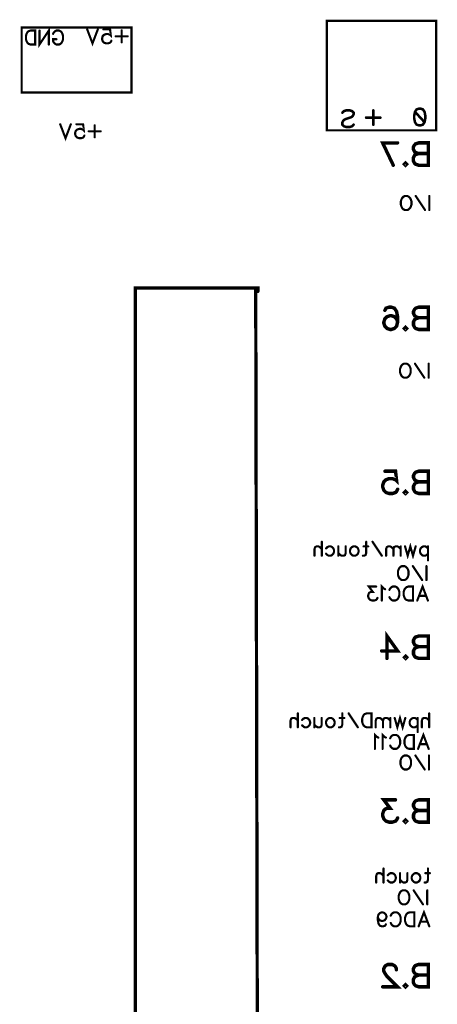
# Model space of a CAD drawing. Extents: x 0 to 95, y 0 to 136.
# Tile 14 of 14: x 57 to 95, y 45 to 135. Entities that reach past the tile are written whole.
import ezdxf

# ---------------------------------------------------------------- set-up
doc = ezdxf.new("R2010")
doc.units = 0
doc.layers.add('Bottom_Silk', color=11, linetype='CONTINUOUS')

msp = doc.modelspace()

# ---------------------------------------------------------------- linework, layer by layer
at = {"layer": 'Bottom_Silk', "linetype": 'CONTINUOUS'}
for points, const_width in [([(85, 135), (95, 135), (95, 125), (85, 125), (85, 135)], 0.2), ([(57.1099, 134.3869), (67.1388, 134.3869), (67.1388, 128.4519), (57.1099, 128.4519), (57.1099, 134.3869)], 0.2), ([(58.3453, 134.1089), (58.3453, 132.8328), (57.9199, 132.8328), (57.7374, 132.8946), (57.6153, 133.0153), (57.5549, 133.1375), (57.4946, 133.3186), (57.4946, 133.6232), (57.5549, 133.8057), (57.6153, 133.9264), (57.7374, 134.0486), (57.9199, 134.1089), (58.3453, 134.1089)], 0.1961), ([(58.7375, 134.1089), (58.7375, 132.8328), (59.5882, 134.1089), (59.5882, 132.8328)], 0.1961), ([(59.9803, 133.8057), (60.0407, 133.9264), (60.1628, 134.0486), (60.2836, 134.1089), (60.5264, 134.1089), (60.6486, 134.0486), (60.7693, 133.9264), (60.8311, 133.8057), (60.8914, 133.6232), (60.8914, 133.3186), (60.8311, 133.1375), (60.7693, 133.0153), (60.6486, 132.8946), (60.5264, 132.8328), (60.2836, 132.8328), (60.1628, 132.8946), (60.0407, 133.0153), (59.9803, 133.1375), (59.9803, 133.3186), (60.2836, 133.3186)], 0.1961), ([(64.0671, 134.213), (63.5813, 132.9369), (63.0956, 134.213)], 0.1961), ([(64.5814, 134.2116), (65.1878, 134.2116), (65.2482, 133.6655), (65.1878, 133.7259), (65.0053, 133.7877), (64.8242, 133.7877), (64.6417, 133.7259), (64.5196, 133.6052), (64.4592, 133.4227), (64.4592, 133.3019), (64.5196, 133.1194), (64.6417, 132.9973), (64.8242, 132.9369), (65.0053, 132.9369), (65.1878, 132.9973), (65.2482, 133.0591), (65.31, 133.1798)], 0.1961), ([(66.2496, 134.1211), (66.2496, 133.0275)], 0.1961), ([(66.7957, 133.5736), (65.7021, 133.5736)], 0.1961), ([(86.4263, 126.607), (86.5712, 126.7535), (86.7902, 126.826), (87.0817, 126.826), (87.3007, 126.7535), (87.4472, 126.607), (87.4472, 126.4621), (87.3731, 126.3155), (87.3007, 126.2431), (87.1558, 126.1707), (86.7178, 126.0241), (86.5712, 125.9517), (86.4988, 125.8775), (86.4263, 125.7327), (86.4263, 125.5137), (86.5712, 125.3688), (86.7902, 125.2947), (87.0817, 125.2947), (87.3007, 125.3688), (87.4472, 125.5137)], 0.2353), ([(89.2468, 126.8156), (89.2468, 125.5033)], 0.2353), ([(93.5662, 126.978), (93.7852, 126.9056), (93.9318, 126.6866), (94.0042, 126.3227), (94.0042, 126.1037), (93.9318, 125.7399), (93.7852, 125.5209), (93.5662, 125.4484), (93.4213, 125.4484), (93.2023, 125.5209), (93.0575, 125.7399), (92.9833, 126.1037), (92.9833, 126.3227), (93.0575, 126.6866), (93.2023, 126.9056), (93.4213, 126.978), (93.5662, 126.978)], 0.2353), ([(93.0575, 126.6866), (93.9318, 125.7399)], 0.2353), ([(89.9022, 126.1586), (88.5898, 126.1586)], 0.2353), ([(61.5997, 125.5543), (61.114, 124.2783), (60.6282, 125.5543)], 0.1961), ([(62.114, 125.5529), (62.7205, 125.5529), (62.7808, 125.0068), (62.7205, 125.0672), (62.538, 125.129), (62.3569, 125.129), (62.1744, 125.0672), (62.0522, 124.9465), (61.9919, 124.764), (61.9919, 124.6433), (62.0522, 124.4608), (62.1744, 124.3386), (62.3569, 124.2783), (62.538, 124.2783), (62.7205, 124.3386), (62.7808, 124.4004), (62.8426, 124.5211)], 0.1961), ([(64.3283, 124.9149), (63.2347, 124.9149)], 0.1961), ([(63.7822, 125.4624), (63.7822, 124.3688)], 0.1961), ([(91.072, 121.8115), (90.0995, 123.851), (91.4606, 123.851)], 0.3137), ([(94.2721, 123.8532), (94.2721, 121.8115), (93.3961, 121.8115), (93.1041, 121.9103), (93.0075, 122.0069), (92.9109, 122.2001), (92.9109, 122.4921), (93.0075, 122.6875), (93.1041, 122.7841), (93.3961, 122.8806), (93.1041, 122.9795), (93.0075, 123.0761), (92.9109, 123.2692), (92.9109, 123.4646), (93.0075, 123.6578), (93.1041, 123.7566), (93.3961, 123.8532), (94.2721, 123.8532)], 0.3137), ([(94.2721, 122.8806), (93.3961, 122.8806)], 0.3137), ([(92.1869, 122.0069), (92.2835, 121.9081), (92.1869, 121.8115), (92.0881, 121.9081), (92.1869, 122.0069)], 0.3137), ([(92.3694, 118.999), (92.4915, 118.9386), (92.6123, 118.8165), (92.674, 118.6958), (92.7344, 118.5133), (92.7344, 118.2086), (92.674, 118.0275), (92.6123, 117.9054), (92.4915, 117.7847), (92.3694, 117.7229), (92.1265, 117.7229), (92.0058, 117.7847), (91.8837, 117.9054), (91.8233, 118.0275), (91.7629, 118.2086), (91.7629, 118.5133), (91.8233, 118.6958), (91.8837, 118.8165), (92.0058, 118.9386), (92.1265, 118.999), (92.3694, 118.999)], 0.1961), ([(93.9773, 117.7229), (93.1266, 118.9976)], 0.1961), ([(94.3694, 118.999), (94.3694, 117.7229)], 0.1961), ([(78.5, 110.6), (78.7, 16.8), (73.2, 16.8), (73.2, 13.9), (66.3, 13.9), (66.3, 6.6), (60.1, 6.6), (60.1, 9.4), (47.4, 9.4), (47.4, 22.5), (35.8, 22.5), (35.8, 26.7), (29, 26.7), (29, 30.3), (35.7, 30.3), (35.7, 28.5), (58.9, 28.5), (58.9, 31.4), (67.5, 31.4), (67.5, 110.6), (78.7, 110.6), (78.7, 110.3)], 0.3), ([(90.3042, 108.565), (90.4008, 108.7582), (90.6928, 108.8548), (90.886, 108.8548), (91.178, 108.7582), (91.3734, 108.4662), (91.47, 107.981), (91.47, 107.4958), (91.3734, 107.1072), (91.178, 106.9118), (90.886, 106.8152), (90.7894, 106.8152), (90.4997, 106.9118), (90.3042, 107.1072), (90.2077, 107.3992), (90.2077, 107.4958), (90.3042, 107.7878), (90.4997, 107.981), (90.7894, 108.0776), (90.886, 108.0776), (91.178, 107.981), (91.3734, 107.7878), (91.47, 107.4958)], 0.3137), ([(94.2815, 108.857), (94.2815, 106.8152), (93.4055, 106.8152), (93.1135, 106.9141), (93.0169, 107.0107), (92.9203, 107.2038), (92.9203, 107.4958), (93.0169, 107.6912), (93.1135, 107.7878), (93.4055, 107.8844), (93.1135, 107.9832), (93.0169, 108.0798), (92.9203, 108.273), (92.9203, 108.4684), (93.0169, 108.6616), (93.1135, 108.7604), (93.4055, 108.857), (94.2815, 108.857)], 0.3137), ([(94.2815, 107.8844), (93.4055, 107.8844)], 0.3137), ([(92.1963, 107.0107), (92.2929, 106.9118), (92.1963, 106.8152), (92.0975, 106.9118), (92.1963, 107.0107)], 0.3137), ([(92.3009, 103.6922), (92.423, 103.6318), (92.5437, 103.5097), (92.6055, 103.389), (92.6659, 103.2065), (92.6659, 102.9018), (92.6055, 102.7207), (92.5437, 102.5986), (92.423, 102.4779), (92.3009, 102.4161), (92.058, 102.4161), (91.9373, 102.4779), (91.8151, 102.5986), (91.7548, 102.7207), (91.6944, 102.9018), (91.6944, 103.2065), (91.7548, 103.389), (91.8151, 103.5097), (91.9373, 103.6318), (92.058, 103.6922), (92.3009, 103.6922)], 0.1961), ([(93.9088, 102.4161), (93.058, 103.6908)], 0.1961), ([(94.3009, 103.6922), (94.3009, 102.4161)], 0.1961), ([(90.3096, 93.8756), (91.2799, 93.8756), (91.3765, 93.0018), (91.2799, 93.0984), (90.9879, 93.1972), (90.6982, 93.1972), (90.4062, 93.0984), (90.2108, 92.9052), (90.1142, 92.6132), (90.1142, 92.4201), (90.2108, 92.1281), (90.4062, 91.9327), (90.6982, 91.8361), (90.9879, 91.8361), (91.2799, 91.9327), (91.3765, 92.0315), (91.4754, 92.2247)], 0.3137), ([(94.2869, 93.8778), (94.2869, 91.8361), (93.4109, 91.8361), (93.1189, 91.9349), (93.0223, 92.0315), (92.9257, 92.2247), (92.9257, 92.5167), (93.0223, 92.7121), (93.1189, 92.8087), (93.4109, 92.9052), (93.1189, 93.0041), (93.0223, 93.1007), (92.9257, 93.2938), (92.9257, 93.4892), (93.0223, 93.6824), (93.1189, 93.7812), (93.4109, 93.8778), (94.2869, 93.8778)], 0.3137), ([(94.2869, 92.9052), (93.4109, 92.9052)], 0.3137), ([(92.2016, 92.0315), (92.2982, 91.9327), (92.2016, 91.8361), (92.1028, 91.9327), (92.2016, 92.0315)], 0.3137), ([(84.5395, 87.4341), (84.5395, 86.1581)], 0.1961), ([(88.6, 87.4341), (88.6, 86.4009), (88.5396, 86.2198), (88.4175, 86.1581), (88.2968, 86.1581)], 0.1961), ([(90.0254, 86.1581), (89.1746, 87.4327)], 0.1961), ([(93.119, 87.0088), (92.8762, 86.1581), (92.6333, 87.0088), (92.3904, 86.1581), (92.1476, 87.0088)], 0.1961), ([(84.5395, 86.7659), (84.357, 86.9484), (84.2349, 87.0088), (84.0524, 87.0088), (83.9317, 86.9484), (83.8713, 86.7659), (83.8713, 86.1581)], 0.1961), ([(84.9317, 86.8263), (85.0538, 86.9484), (85.176, 87.0088), (85.3571, 87.0088), (85.4792, 86.9484), (85.5999, 86.8263), (85.6617, 86.6438), (85.6617, 86.5231), (85.5999, 86.3406), (85.4792, 86.2198), (85.3571, 86.1581), (85.176, 86.1581), (85.0538, 86.2198), (84.9317, 86.3406)], 0.1961), ([(86.7221, 87.0088), (86.7221, 86.4009), (86.6617, 86.2198), (86.5396, 86.1581), (86.3571, 86.1581), (86.2364, 86.2198), (86.0539, 86.4009)], 0.1961), ([(86.0539, 87.0088), (86.0539, 86.1581)], 0.1961), ([(87.6014, 87.0088), (87.7221, 86.9484), (87.8442, 86.8263), (87.9046, 86.6438), (87.9046, 86.5231), (87.8442, 86.3406), (87.7221, 86.2198), (87.6014, 86.1581), (87.4189, 86.1581), (87.2967, 86.2198), (87.176, 86.3406), (87.1142, 86.5231), (87.1142, 86.6438), (87.176, 86.8263), (87.2967, 86.9484), (87.4189, 87.0088), (87.6014, 87.0088)], 0.1961), ([(88.7825, 87.0088), (88.3571, 87.0088)], 0.1961), ([(91.0872, 86.7659), (90.9047, 86.9484), (90.7825, 87.0088), (90.6014, 87.0088), (90.4793, 86.9484), (90.4175, 86.7659), (90.4175, 86.1581)], 0.1961), ([(91.7554, 86.7659), (91.5729, 86.9484), (91.4508, 87.0088), (91.2697, 87.0088), (91.1475, 86.9484), (91.0872, 86.7659), (91.0872, 86.1581)], 0.1961), ([(91.7554, 87.0088), (91.7554, 86.1581)], 0.1961), ([(94.2412, 86.8263), (94.119, 86.947), (93.9983, 87.0088), (93.8158, 87.0088), (93.6937, 86.947), (93.5729, 86.8263), (93.5112, 86.6438), (93.5112, 86.5216), (93.5729, 86.3406), (93.6937, 86.2184), (93.8158, 86.1581), (93.9983, 86.1581), (94.119, 86.2184), (94.2412, 86.3406)], 0.1961), ([(94.2412, 87.0088), (94.2412, 85.7327)], 0.1961), ([(92.1061, 85.2105), (92.2282, 85.1502), (92.349, 85.028), (92.4107, 84.9073), (92.4711, 84.7248), (92.4711, 84.4202), (92.4107, 84.2391), (92.349, 84.1169), (92.2282, 83.9962), (92.1061, 83.9344), (91.8632, 83.9344), (91.7425, 83.9962), (91.6204, 84.1169), (91.56, 84.2391), (91.4996, 84.4202), (91.4996, 84.7248), (91.56, 84.9073), (91.6204, 85.028), (91.7425, 85.1502), (91.8632, 85.2105), (92.1061, 85.2105)], 0.1961), ([(93.714, 83.9344), (92.8633, 85.2091)], 0.1961), ([(94.1061, 85.2105), (94.1061, 83.9344)], 0.1961), ([(93.265, 82.0679), (93.7521, 83.3439), (94.2378, 82.0679)], 0.1961), ([(89.5077, 83.3425), (88.8409, 83.3425), (89.2045, 82.8568), (89.022, 82.8568), (88.9013, 82.7964), (88.8409, 82.7361), (88.7791, 82.5536), (88.7791, 82.4329), (88.8409, 82.2504), (88.9616, 82.1282), (89.1441, 82.0679), (89.3266, 82.0679), (89.5077, 82.1282), (89.5681, 82.19), (89.6299, 82.3107)], 0.1961), ([(90.3267, 83.0997), (90.2045, 83.1614), (90.022, 83.3425), (90.022, 82.0679)], 0.1961), ([(90.7188, 83.0407), (90.7792, 83.1614), (90.9013, 83.2836), (91.022, 83.3439), (91.2649, 83.3439), (91.387, 83.2836), (91.5078, 83.1614), (91.5695, 83.0407), (91.6299, 82.8582), (91.6299, 82.5536), (91.5695, 82.3725), (91.5078, 82.2504), (91.387, 82.1296), (91.2649, 82.0679), (91.022, 82.0679), (90.9013, 82.1296), (90.7792, 82.2504), (90.7188, 82.3725)], 0.1961), ([(92.8728, 83.3439), (92.8728, 82.0679), (92.4474, 82.0679), (92.2649, 82.1296), (92.1428, 82.2504), (92.0824, 82.3725), (92.0221, 82.5536), (92.0221, 82.8582), (92.0824, 83.0407), (92.1428, 83.1614), (92.2649, 83.2836), (92.4474, 83.3439), (92.8728, 83.3439)], 0.1961), ([(94.0553, 82.4932), (93.4475, 82.4932)], 0.1961), ([(90.4959, 76.7871), (90.4959, 78.8266), (91.4685, 77.4677), (90.0107, 77.4677)], 0.3137), ([(94.28, 78.8288), (94.28, 76.7871), (93.404, 76.7871), (93.112, 76.8859), (93.0154, 76.9825), (92.9188, 77.1757), (92.9188, 77.4677), (93.0154, 77.6631), (93.112, 77.7597), (93.404, 77.8562), (93.112, 77.9551), (93.0154, 78.0517), (92.9188, 78.2448), (92.9188, 78.4402), (93.0154, 78.6334), (93.112, 78.7322), (93.404, 78.8288), (94.28, 78.8288)], 0.3137), ([(94.28, 77.8562), (93.404, 77.8562)], 0.3137), ([(92.1948, 76.9825), (92.2913, 76.8837), (92.1948, 76.7871), (92.0959, 76.8837), (92.1948, 76.9825)], 0.3137), ([(82.3508, 71.1008), (82.1683, 71.2833), (82.0462, 71.3436), (81.8637, 71.3436), (81.743, 71.2833), (81.6826, 71.1008), (81.6826, 70.4929)], 0.1961), ([(82.3508, 71.769), (82.3508, 70.4929)], 0.1961), ([(82.743, 71.1611), (82.8651, 71.2833), (82.9873, 71.3436), (83.1684, 71.3436), (83.2905, 71.2833), (83.4112, 71.1611), (83.473, 70.9786), (83.473, 70.8579), (83.4112, 70.6754), (83.2905, 70.5547), (83.1684, 70.4929), (82.9873, 70.4929), (82.8651, 70.5547), (82.743, 70.6754)], 0.1961), ([(84.5334, 71.3436), (84.5334, 70.7358), (84.473, 70.5547), (84.3509, 70.4929), (84.1684, 70.4929), (84.0477, 70.5547), (83.8652, 70.7358)], 0.1961), ([(83.8652, 71.3436), (83.8652, 70.4929)], 0.1961), ([(85.4127, 71.3436), (85.5334, 71.2833), (85.6555, 71.1611), (85.7159, 70.9786), (85.7159, 70.8579), (85.6555, 70.6754), (85.5334, 70.5547), (85.4127, 70.4929), (85.2302, 70.4929), (85.108, 70.5547), (84.9873, 70.6754), (84.9255, 70.8579), (84.9255, 70.9786), (84.9873, 71.1611), (85.108, 71.2833), (85.2302, 71.3436), (85.4127, 71.3436)], 0.1961), ([(86.4113, 71.769), (86.4113, 70.7358), (86.3509, 70.5547), (86.2288, 70.4929), (86.1081, 70.4929)], 0.1961), ([(86.5938, 71.3436), (86.1684, 71.3436)], 0.1961), ([(87.8367, 70.4929), (86.9859, 71.7676)], 0.1961), ([(89.0796, 71.769), (89.0796, 70.4929), (88.6542, 70.4929), (88.4717, 70.5547), (88.3496, 70.6754), (88.2892, 70.7975), (88.2288, 70.9786), (88.2288, 71.2833), (88.2892, 71.4658), (88.3496, 71.5865), (88.4717, 71.7086), (88.6542, 71.769), (89.0796, 71.769)], 0.1961), ([(90.1414, 71.1008), (89.9589, 71.2833), (89.8367, 71.3436), (89.6556, 71.3436), (89.5335, 71.2833), (89.4717, 71.1008), (89.4717, 70.4929)], 0.1961), ([(90.8096, 71.1008), (90.6271, 71.2833), (90.505, 71.3436), (90.3239, 71.3436), (90.2017, 71.2833), (90.1414, 71.1008), (90.1414, 70.4929)], 0.1961), ([(90.8096, 71.3436), (90.8096, 70.4929)], 0.1961), ([(92.1732, 71.3436), (91.9303, 70.4929), (91.6875, 71.3436), (91.4446, 70.4929), (91.2017, 71.3436)], 0.1961), ([(93.2954, 71.1611), (93.1732, 71.2818), (93.0525, 71.3436), (92.87, 71.3436), (92.7479, 71.2818), (92.6271, 71.1611), (92.5654, 70.9786), (92.5654, 70.8565), (92.6271, 70.6754), (92.7479, 70.5533), (92.87, 70.4929), (93.0525, 70.4929), (93.1732, 70.5533), (93.2954, 70.6754)], 0.1961), ([(93.2954, 71.3436), (93.2954, 70.0675)], 0.1961), ([(94.3558, 71.1008), (94.1733, 71.2833), (94.0511, 71.3436), (93.8686, 71.3436), (93.7479, 71.2833), (93.6875, 71.1008), (93.6875, 70.4929)], 0.1961), ([(94.3558, 71.769), (94.3558, 70.4929)], 0.1961), ([(89.7031, 69.5541), (89.5809, 69.6158), (89.3984, 69.7969), (89.3984, 68.5223)], 0.1961), ([(90.3999, 69.5541), (90.2777, 69.6158), (90.0952, 69.7969), (90.0952, 68.5223)], 0.1961), ([(90.792, 69.4951), (90.8524, 69.6158), (90.9745, 69.738), (91.0953, 69.7983), (91.3381, 69.7983), (91.4603, 69.738), (91.581, 69.6158), (91.6428, 69.4951), (91.7031, 69.3126), (91.7031, 69.008), (91.6428, 68.8269), (91.581, 68.7048), (91.4603, 68.584), (91.3381, 68.5223), (91.0953, 68.5223), (90.9745, 68.584), (90.8524, 68.7048), (90.792, 68.8269)], 0.1961), ([(92.946, 69.7983), (92.946, 68.5223), (92.5206, 68.5223), (92.3381, 68.584), (92.216, 68.7048), (92.1556, 68.8269), (92.0953, 69.008), (92.0953, 69.3126), (92.1556, 69.4951), (92.216, 69.6158), (92.3381, 69.738), (92.5206, 69.7983), (92.946, 69.7983)], 0.1961), ([(93.3382, 68.5223), (93.8253, 69.7983), (94.311, 68.5223)], 0.1961), ([(94.1285, 68.9476), (93.5207, 68.9476)], 0.1961), ([(92.3355, 67.9177), (92.4576, 67.8574), (92.5784, 67.7352), (92.6401, 67.6145), (92.7005, 67.432), (92.7005, 67.1274), (92.6401, 66.9463), (92.5784, 66.8241), (92.4576, 66.7034), (92.3355, 66.6416), (92.0926, 66.6416), (91.9719, 66.7034), (91.8498, 66.8241), (91.7894, 66.9463), (91.729, 67.1274), (91.729, 67.432), (91.7894, 67.6145), (91.8498, 67.7352), (91.9719, 67.8574), (92.0926, 67.9177), (92.3355, 67.9177)], 0.1961), ([(93.9434, 66.6416), (93.0927, 67.9163)], 0.1961), ([(94.3355, 67.9177), (94.3355, 66.6416)], 0.1961), ([(91.2743, 63.8707), (90.2074, 63.8707), (90.7892, 63.0936), (90.4972, 63.0936), (90.304, 62.997), (90.2074, 62.9004), (90.1086, 62.6084), (90.1086, 62.4152), (90.2074, 62.1232), (90.4006, 61.9278), (90.6926, 61.8312), (90.9846, 61.8312), (91.2743, 61.9278), (91.3709, 62.0266), (91.4698, 62.2198)], 0.3137), ([(94.2813, 63.873), (94.2813, 61.8312), (93.4053, 61.8312), (93.1133, 61.93), (93.0167, 62.0266), (92.9201, 62.2198), (92.9201, 62.5118), (93.0167, 62.7072), (93.1133, 62.8038), (93.4053, 62.9004), (93.1133, 62.9992), (93.0167, 63.0958), (92.9201, 63.289), (92.9201, 63.4844), (93.0167, 63.6776), (93.1133, 63.7764), (93.4053, 63.873), (94.2813, 63.873)], 0.3137), ([(94.2813, 62.9004), (93.4053, 62.9004)], 0.3137), ([(92.196, 62.0266), (92.2926, 61.9278), (92.196, 61.8312), (92.0972, 61.9278), (92.196, 62.0266)], 0.3137), ([(90.1811, 57.5987), (90.1811, 56.3226)], 0.1961), ([(94.2416, 57.5987), (94.2416, 56.5655), (94.1812, 56.3844), (94.0591, 56.3226), (93.9384, 56.3226)], 0.1961), ([(90.1811, 56.9305), (89.9986, 57.113), (89.8765, 57.1734), (89.694, 57.1734), (89.5733, 57.113), (89.5129, 56.9305), (89.5129, 56.3226)], 0.1961), ([(90.5733, 56.9909), (90.6954, 57.113), (90.8176, 57.1734), (90.9987, 57.1734), (91.1208, 57.113), (91.2415, 56.9909), (91.3033, 56.8084), (91.3033, 56.6876), (91.2415, 56.5051), (91.1208, 56.3844), (90.9987, 56.3226), (90.8176, 56.3226), (90.6954, 56.3844), (90.5733, 56.5051)], 0.1961), ([(92.3637, 57.1734), (92.3637, 56.5655), (92.3033, 56.3844), (92.1812, 56.3226), (91.9987, 56.3226), (91.878, 56.3844), (91.6955, 56.5655)], 0.1961), ([(91.6955, 57.1734), (91.6955, 56.3226)], 0.1961), ([(93.243, 57.1734), (93.3637, 57.113), (93.4858, 56.9909), (93.5462, 56.8084), (93.5462, 56.6876), (93.4858, 56.5051), (93.3637, 56.3844), (93.243, 56.3226), (93.0605, 56.3226), (92.9383, 56.3844), (92.8176, 56.5051), (92.7558, 56.6876), (92.7558, 56.8084), (92.8176, 56.9909), (92.9383, 57.113), (93.0605, 57.1734), (93.243, 57.1734)], 0.1961), ([(94.4241, 57.1734), (93.9987, 57.1734)], 0.1961), ([(92.1774, 55.6044), (92.2996, 55.5441), (92.4203, 55.4219), (92.4821, 55.3012), (92.5424, 55.1187), (92.5424, 54.8141), (92.4821, 54.633), (92.4203, 54.5108), (92.2996, 54.3901), (92.1774, 54.3283), (91.9346, 54.3283), (91.8138, 54.3901), (91.6917, 54.5108), (91.6313, 54.633), (91.571, 54.8141), (91.571, 55.1187), (91.6313, 55.3012), (91.6917, 55.4219), (91.8138, 55.5441), (91.9346, 55.6044), (92.1774, 55.6044)], 0.1961), ([(93.7853, 54.3283), (92.9346, 55.603)], 0.1961), ([(94.1775, 55.6044), (94.1775, 54.3283)], 0.1961), ([(89.6623, 53.1729), (89.724, 52.9904), (89.8448, 52.8682), (90.0273, 52.8079), (90.0876, 52.8079), (90.2701, 52.8682), (90.3909, 52.9904), (90.4526, 53.1729), (90.4526, 53.2332), (90.3909, 53.4157), (90.2701, 53.5364), (90.0876, 53.5968), (90.0273, 53.5968), (89.8448, 53.5364), (89.724, 53.4157), (89.6623, 53.1729), (89.6623, 52.8682), (89.724, 52.565), (89.8448, 52.3825), (90.0273, 52.3221), (90.148, 52.3221), (90.3305, 52.3825), (90.3909, 52.5046)], 0.1961), ([(90.8448, 53.295), (90.9052, 53.4157), (91.0273, 53.5379), (91.148, 53.5982), (91.3909, 53.5982), (91.513, 53.5379), (91.6338, 53.4157), (91.6955, 53.295), (91.7559, 53.1125), (91.7559, 52.8079), (91.6955, 52.6268), (91.6338, 52.5046), (91.513, 52.3839), (91.3909, 52.3221), (91.148, 52.3221), (91.0273, 52.3839), (90.9052, 52.5046), (90.8448, 52.6268)], 0.1961), ([(92.9988, 53.5982), (92.9988, 52.3221), (92.5734, 52.3221), (92.3909, 52.3839), (92.2688, 52.5046), (92.2084, 52.6268), (92.148, 52.8079), (92.148, 53.1125), (92.2084, 53.295), (92.2688, 53.4157), (92.3909, 53.5379), (92.5734, 53.5982), (92.9988, 53.5982)], 0.1961), ([(93.3909, 52.3221), (93.8781, 53.5982), (94.3638, 52.3221)], 0.1961), ([(94.1813, 52.7475), (93.5734, 52.7475)], 0.1961), ([(91.3617, 48.3527), (91.3617, 48.4493), (91.2651, 48.6447), (91.1686, 48.7413), (90.9731, 48.8379), (90.5846, 48.8379), (90.3914, 48.7413), (90.2948, 48.6447), (90.196, 48.4493), (90.196, 48.2561), (90.2948, 48.0607), (90.488, 47.7709), (91.4606, 46.7983), (90.0994, 46.7983)], 0.3137), ([(94.2721, 48.8401), (94.2721, 46.7983), (93.3961, 46.7983), (93.1041, 46.8972), (93.0075, 46.9938), (92.9109, 47.1869), (92.9109, 47.4789), (93.0075, 47.6743), (93.1041, 47.7709), (93.3961, 47.8675), (93.1041, 47.9663), (93.0075, 48.0629), (92.9109, 48.2561), (92.9109, 48.4515), (93.0075, 48.6447), (93.1041, 48.7435), (93.3961, 48.8401), (94.2721, 48.8401)], 0.3137), ([(94.2721, 47.8675), (93.3961, 47.8675)], 0.3137), ([(92.1868, 46.9938), (92.2834, 46.8949), (92.1868, 46.7983), (92.088, 46.8949), (92.1868, 46.9938)], 0.3137)]:
    msp.add_lwpolyline(points, dxfattribs=dict(at, const_width=const_width))
for points, const_width in [([(58.2963, 134.1089, 1), (58.3943, 134.1089, 1), (58.2963, 134.1089, 1)], 0.098), ([(58.6884, 134.1089, 1), (58.7865, 134.1089, 1), (58.6884, 134.1089, 1)], 0.098), ([(63.0466, 134.213, 1), (63.1446, 134.213, 1), (63.0466, 134.213, 1)], 0.098), ([(64.018, 134.213, 1), (64.1161, 134.213, 1), (64.018, 134.213, 1)], 0.098), ([(64.5323, 134.2116, 1), (64.6304, 134.2116, 1), (64.5323, 134.2116, 1)], 0.098), ([(66.2006, 134.1211, 1), (66.2986, 134.1211, 1), (66.2006, 134.1211, 1)], 0.098), ([(59.9313, 133.8057, 1), (60.0294, 133.8057, 1), (59.9313, 133.8057, 1)], 0.098), ([(60.2346, 133.3186, 1), (60.3326, 133.3186, 1), (60.2346, 133.3186, 1)], 0.098), ([(65.2609, 133.1798, 1), (65.359, 133.1798, 1), (65.2609, 133.1798, 1)], 0.098), ([(65.6531, 133.5736, 1), (65.7511, 133.5736, 1), (65.6531, 133.5736, 1)], 0.098), ([(66.2006, 133.0275, 1), (66.2986, 133.0275, 1), (66.2006, 133.0275, 1)], 0.098), ([(66.7467, 133.5736, 1), (66.8447, 133.5736, 1), (66.7467, 133.5736, 1)], 0.098), ([(59.5392, 132.8328, 1), (59.6372, 132.8328, 1), (59.5392, 132.8328, 1)], 0.098), ([(89.188, 126.8156, 1), (89.3057, 126.8156, 1), (89.188, 126.8156, 1)], 0.1176), ([(92.9986, 126.6866, 1), (93.1163, 126.6866, 1), (92.9986, 126.6866, 1)], 0.1176), ([(93.5074, 126.978, 1), (93.625, 126.978, 1), (93.5074, 126.978, 1)], 0.1176), ([(86.3675, 126.607, 1), (86.4852, 126.607, 1), (86.3675, 126.607, 1)], 0.1176), ([(88.531, 126.1586, 1), (88.6487, 126.1586, 1), (88.531, 126.1586, 1)], 0.1176), ([(89.8433, 126.1586, 1), (89.961, 126.1586, 1), (89.8433, 126.1586, 1)], 0.1176), ([(60.5792, 125.5543, 1), (60.6773, 125.5543, 1), (60.5792, 125.5543, 1)], 0.098), ([(61.5507, 125.5543, 1), (61.6487, 125.5543, 1), (61.5507, 125.5543, 1)], 0.098), ([(62.065, 125.5529, 1), (62.163, 125.5529, 1), (62.065, 125.5529, 1)], 0.098), ([(63.1857, 124.9149, 1), (63.2838, 124.9149, 1), (63.1857, 124.9149, 1)], 0.098), ([(63.7332, 125.4624, 1), (63.8313, 125.4624, 1), (63.7332, 125.4624, 1)], 0.098), ([(64.2793, 124.9149, 1), (64.3774, 124.9149, 1), (64.2793, 124.9149, 1)], 0.098), ([(87.3884, 125.5137, 1), (87.506, 125.5137, 1), (87.3884, 125.5137, 1)], 0.1176), ([(89.188, 125.5033, 1), (89.3057, 125.5033, 1), (89.188, 125.5033, 1)], 0.1176), ([(93.873, 125.7399, 1), (93.9906, 125.7399, 1), (93.873, 125.7399, 1)], 0.1176), ([(62.7936, 124.5211, 1), (62.8916, 124.5211, 1), (62.7936, 124.5211, 1)], 0.098), ([(63.7332, 124.3688, 1), (63.8313, 124.3688, 1), (63.7332, 124.3688, 1)], 0.098), ([(91.3822, 123.851, 1), (91.5391, 123.851, 1), (91.3822, 123.851, 1)], 0.1569), ([(94.1937, 123.8532, 1), (94.3505, 123.8532, 1), (94.1937, 123.8532, 1)], 0.1569), ([(93.3177, 122.8806, 1), (93.4745, 122.8806, 1), (93.3177, 122.8806, 1)], 0.1569), ([(94.1937, 122.8806, 1), (94.3505, 122.8806, 1), (94.1937, 122.8806, 1)], 0.1569), ([(90.9936, 121.8115, 1), (91.1505, 121.8115, 1), (90.9936, 121.8115, 1)], 0.1569), ([(92.1085, 122.0069, 1), (92.2653, 122.0069, 1), (92.1085, 122.0069, 1)], 0.1569), ([(92.3204, 118.999, 1), (92.4184, 118.999, 1), (92.3204, 118.999, 1)], 0.098), ([(93.0775, 118.9976, 1), (93.1756, 118.9976, 1), (93.0775, 118.9976, 1)], 0.098), ([(94.3204, 118.999, 1), (94.4185, 118.999, 1), (94.3204, 118.999, 1)], 0.098), ([(93.9283, 117.7229, 1), (94.0263, 117.7229, 1), (93.9283, 117.7229, 1)], 0.098), ([(94.3204, 117.7229, 1), (94.4185, 117.7229, 1), (94.3204, 117.7229, 1)], 0.098), ([(78.425, 110.6, 1), (78.575, 110.6, 1), (78.425, 110.6, 1)], 0.15), ([(78.625, 110.3, 1), (78.775, 110.3, 1), (78.625, 110.3, 1)], 0.15), ([(94.2031, 108.857, 1), (94.3599, 108.857, 1), (94.2031, 108.857, 1)], 0.1569), ([(90.2258, 108.565, 1), (90.3827, 108.565, 1), (90.2258, 108.565, 1)], 0.1569), ([(93.3271, 107.8844, 1), (93.4839, 107.8844, 1), (93.3271, 107.8844, 1)], 0.1569), ([(94.2031, 107.8844, 1), (94.3599, 107.8844, 1), (94.2031, 107.8844, 1)], 0.1569), ([(91.3916, 107.4958, 1), (91.5484, 107.4958, 1), (91.3916, 107.4958, 1)], 0.1569), ([(92.1179, 107.0107, 1), (92.2747, 107.0107, 1), (92.1179, 107.0107, 1)], 0.1569), ([(92.2518, 103.6922, 1), (92.3499, 103.6922, 1), (92.2518, 103.6922, 1)], 0.098), ([(93.009, 103.6908, 1), (93.107, 103.6908, 1), (93.009, 103.6908, 1)], 0.098), ([(94.2519, 103.6922, 1), (94.3499, 103.6922, 1), (94.2519, 103.6922, 1)], 0.098), ([(93.8597, 102.4161, 1), (93.9578, 102.4161, 1), (93.8597, 102.4161, 1)], 0.098), ([(94.2519, 102.4161, 1), (94.3499, 102.4161, 1), (94.2519, 102.4161, 1)], 0.098), ([(90.2312, 93.8756, 1), (90.388, 93.8756, 1), (90.2312, 93.8756, 1)], 0.1569), ([(94.2084, 93.8778, 1), (94.3653, 93.8778, 1), (94.2084, 93.8778, 1)], 0.1569), ([(93.3324, 92.9052, 1), (93.4893, 92.9052, 1), (93.3324, 92.9052, 1)], 0.1569), ([(94.2084, 92.9052, 1), (94.3653, 92.9052, 1), (94.2084, 92.9052, 1)], 0.1569), ([(91.3969, 92.2247, 1), (91.5538, 92.2247, 1), (91.3969, 92.2247, 1)], 0.1569), ([(92.1232, 92.0315, 1), (92.2801, 92.0315, 1), (92.1232, 92.0315, 1)], 0.1569), ([(84.4905, 87.4341, 1), (84.5886, 87.4341, 1), (84.4905, 87.4341, 1)], 0.098), ([(88.551, 87.4341, 1), (88.649, 87.4341, 1), (88.551, 87.4341, 1)], 0.098), ([(89.1256, 87.4327, 1), (89.2237, 87.4327, 1), (89.1256, 87.4327, 1)], 0.098), ([(84.4905, 86.7659, 1), (84.5886, 86.7659, 1), (84.4905, 86.7659, 1)], 0.098), ([(84.8827, 86.8263, 1), (84.9807, 86.8263, 1), (84.8827, 86.8263, 1)], 0.098), ([(84.8827, 86.3406, 1), (84.9807, 86.3406, 1), (84.8827, 86.3406, 1)], 0.098), ([(86.0048, 87.0088, 1), (86.1029, 87.0088, 1), (86.0048, 87.0088, 1)], 0.098), ([(86.0048, 86.4009, 1), (86.1029, 86.4009, 1), (86.0048, 86.4009, 1)], 0.098), ([(86.6731, 87.0088, 1), (86.7711, 87.0088, 1), (86.6731, 87.0088, 1)], 0.098), ([(87.5524, 87.0088, 1), (87.6504, 87.0088, 1), (87.5524, 87.0088, 1)], 0.098), ([(88.3081, 87.0088, 1), (88.4061, 87.0088, 1), (88.3081, 87.0088, 1)], 0.098), ([(88.7335, 87.0088, 1), (88.8315, 87.0088, 1), (88.7335, 87.0088, 1)], 0.098), ([(91.0382, 86.7659, 1), (91.1362, 86.7659, 1), (91.0382, 86.7659, 1)], 0.098), ([(91.7064, 87.0088, 1), (91.8044, 87.0088, 1), (91.7064, 87.0088, 1)], 0.098), ([(91.7064, 86.7659, 1), (91.8044, 86.7659, 1), (91.7064, 86.7659, 1)], 0.098), ([(92.0985, 87.0088, 1), (92.1966, 87.0088, 1), (92.0985, 87.0088, 1)], 0.098), ([(93.07, 87.0088, 1), (93.168, 87.0088, 1), (93.07, 87.0088, 1)], 0.098), ([(94.1922, 87.0088, 1), (94.2902, 87.0088, 1), (94.1922, 87.0088, 1)], 0.098), ([(94.1922, 86.8263, 1), (94.2902, 86.8263, 1), (94.1922, 86.8263, 1)], 0.098), ([(94.1922, 86.3406, 1), (94.2902, 86.3406, 1), (94.1922, 86.3406, 1)], 0.098), ([(83.8223, 86.1581, 1), (83.9203, 86.1581, 1), (83.8223, 86.1581, 1)], 0.098), ([(84.4905, 86.1581, 1), (84.5886, 86.1581, 1), (84.4905, 86.1581, 1)], 0.098), ([(86.0048, 86.1581, 1), (86.1029, 86.1581, 1), (86.0048, 86.1581, 1)], 0.098), ([(88.2477, 86.1581, 1), (88.3458, 86.1581, 1), (88.2477, 86.1581, 1)], 0.098), ([(89.9764, 86.1581, 1), (90.0744, 86.1581, 1), (89.9764, 86.1581, 1)], 0.098), ([(90.3685, 86.1581, 1), (90.4666, 86.1581, 1), (90.3685, 86.1581, 1)], 0.098), ([(91.0382, 86.1581, 1), (91.1362, 86.1581, 1), (91.0382, 86.1581, 1)], 0.098), ([(91.7064, 86.1581, 1), (91.8044, 86.1581, 1), (91.7064, 86.1581, 1)], 0.098), ([(94.1922, 85.7327, 1), (94.2902, 85.7327, 1), (94.1922, 85.7327, 1)], 0.098), ([(92.0571, 85.2105, 1), (92.1551, 85.2105, 1), (92.0571, 85.2105, 1)], 0.098), ([(92.8142, 85.2091, 1), (92.9123, 85.2091, 1), (92.8142, 85.2091, 1)], 0.098), ([(94.0571, 85.2105, 1), (94.1552, 85.2105, 1), (94.0571, 85.2105, 1)], 0.098), ([(93.665, 83.9344, 1), (93.763, 83.9344, 1), (93.665, 83.9344, 1)], 0.098), ([(94.0571, 83.9344, 1), (94.1552, 83.9344, 1), (94.0571, 83.9344, 1)], 0.098), ([(89.4587, 83.3425, 1), (89.5568, 83.3425, 1), (89.4587, 83.3425, 1)], 0.098), ([(90.2776, 83.0997, 1), (90.3757, 83.0997, 1), (90.2776, 83.0997, 1)], 0.098), ([(90.6698, 83.0407, 1), (90.7678, 83.0407, 1), (90.6698, 83.0407, 1)], 0.098), ([(92.8238, 83.3439, 1), (92.9218, 83.3439, 1), (92.8238, 83.3439, 1)], 0.098), ([(89.5809, 82.3107, 1), (89.6789, 82.3107, 1), (89.5809, 82.3107, 1)], 0.098), ([(89.973, 82.0679, 1), (90.071, 82.0679, 1), (89.973, 82.0679, 1)], 0.098), ([(90.6698, 82.3725, 1), (90.7678, 82.3725, 1), (90.6698, 82.3725, 1)], 0.098), ([(93.2159, 82.0679, 1), (93.314, 82.0679, 1), (93.2159, 82.0679, 1)], 0.098), ([(93.3984, 82.4932, 1), (93.4965, 82.4932, 1), (93.3984, 82.4932, 1)], 0.098), ([(94.0063, 82.4932, 1), (94.1043, 82.4932, 1), (94.0063, 82.4932, 1)], 0.098), ([(94.1888, 82.0679, 1), (94.2868, 82.0679, 1), (94.1888, 82.0679, 1)], 0.098), ([(94.2015, 78.8288, 1), (94.3584, 78.8288, 1), (94.2015, 78.8288, 1)], 0.1569), ([(89.9323, 77.4677, 1), (90.0892, 77.4677, 1), (89.9323, 77.4677, 1)], 0.1569), ([(93.3255, 77.8562, 1), (93.4824, 77.8562, 1), (93.3255, 77.8562, 1)], 0.1569), ([(94.2015, 77.8562, 1), (94.3584, 77.8562, 1), (94.2015, 77.8562, 1)], 0.1569), ([(90.4175, 76.7871, 1), (90.5743, 76.7871, 1), (90.4175, 76.7871, 1)], 0.1569), ([(92.1163, 76.9825, 1), (92.2732, 76.9825, 1), (92.1163, 76.9825, 1)], 0.1569), ([(82.3018, 71.769, 1), (82.3999, 71.769, 1), (82.3018, 71.769, 1)], 0.098), ([(82.3018, 71.1008, 1), (82.3999, 71.1008, 1), (82.3018, 71.1008, 1)], 0.098), ([(82.694, 71.1611, 1), (82.792, 71.1611, 1), (82.694, 71.1611, 1)], 0.098), ([(83.8161, 71.3436, 1), (83.9142, 71.3436, 1), (83.8161, 71.3436, 1)], 0.098), ([(84.4844, 71.3436, 1), (84.5824, 71.3436, 1), (84.4844, 71.3436, 1)], 0.098), ([(85.3637, 71.3436, 1), (85.4617, 71.3436, 1), (85.3637, 71.3436, 1)], 0.098), ([(86.1194, 71.3436, 1), (86.2174, 71.3436, 1), (86.1194, 71.3436, 1)], 0.098), ([(86.3623, 71.769, 1), (86.4603, 71.769, 1), (86.3623, 71.769, 1)], 0.098), ([(86.5448, 71.3436, 1), (86.6428, 71.3436, 1), (86.5448, 71.3436, 1)], 0.098), ([(86.9369, 71.7676, 1), (87.035, 71.7676, 1), (86.9369, 71.7676, 1)], 0.098), ([(89.0305, 71.769, 1), (89.1286, 71.769, 1), (89.0305, 71.769, 1)], 0.098), ([(90.0923, 71.1008, 1), (90.1904, 71.1008, 1), (90.0923, 71.1008, 1)], 0.098), ([(90.7606, 71.3436, 1), (90.8586, 71.3436, 1), (90.7606, 71.3436, 1)], 0.098), ([(90.7606, 71.1008, 1), (90.8586, 71.1008, 1), (90.7606, 71.1008, 1)], 0.098), ([(91.1527, 71.3436, 1), (91.2508, 71.3436, 1), (91.1527, 71.3436, 1)], 0.098), ([(92.1242, 71.3436, 1), (92.2222, 71.3436, 1), (92.1242, 71.3436, 1)], 0.098), ([(93.2463, 71.3436, 1), (93.3444, 71.3436, 1), (93.2463, 71.3436, 1)], 0.098), ([(93.2463, 71.1611, 1), (93.3444, 71.1611, 1), (93.2463, 71.1611, 1)], 0.098), ([(94.3067, 71.769, 1), (94.4048, 71.769, 1), (94.3067, 71.769, 1)], 0.098), ([(94.3067, 71.1008, 1), (94.4048, 71.1008, 1), (94.3067, 71.1008, 1)], 0.098), ([(81.6336, 70.4929, 1), (81.7316, 70.4929, 1), (81.6336, 70.4929, 1)], 0.098), ([(82.3018, 70.4929, 1), (82.3999, 70.4929, 1), (82.3018, 70.4929, 1)], 0.098), ([(82.694, 70.6754, 1), (82.792, 70.6754, 1), (82.694, 70.6754, 1)], 0.098), ([(83.8161, 70.7358, 1), (83.9142, 70.7358, 1), (83.8161, 70.7358, 1)], 0.098), ([(83.8161, 70.4929, 1), (83.9142, 70.4929, 1), (83.8161, 70.4929, 1)], 0.098), ([(86.059, 70.4929, 1), (86.1571, 70.4929, 1), (86.059, 70.4929, 1)], 0.098), ([(87.7877, 70.4929, 1), (87.8857, 70.4929, 1), (87.7877, 70.4929, 1)], 0.098), ([(89.4227, 70.4929, 1), (89.5207, 70.4929, 1), (89.4227, 70.4929, 1)], 0.098), ([(90.0923, 70.4929, 1), (90.1904, 70.4929, 1), (90.0923, 70.4929, 1)], 0.098), ([(90.7606, 70.4929, 1), (90.8586, 70.4929, 1), (90.7606, 70.4929, 1)], 0.098), ([(93.2463, 70.6754, 1), (93.3444, 70.6754, 1), (93.2463, 70.6754, 1)], 0.098), ([(93.2463, 70.0675, 1), (93.3444, 70.0675, 1), (93.2463, 70.0675, 1)], 0.098), ([(93.6385, 70.4929, 1), (93.7365, 70.4929, 1), (93.6385, 70.4929, 1)], 0.098), ([(94.3067, 70.4929, 1), (94.4048, 70.4929, 1), (94.3067, 70.4929, 1)], 0.098), ([(89.6541, 69.5541, 1), (89.7521, 69.5541, 1), (89.6541, 69.5541, 1)], 0.098), ([(90.3508, 69.5541, 1), (90.4489, 69.5541, 1), (90.3508, 69.5541, 1)], 0.098), ([(90.743, 69.4951, 1), (90.841, 69.4951, 1), (90.743, 69.4951, 1)], 0.098), ([(92.897, 69.7983, 1), (92.995, 69.7983, 1), (92.897, 69.7983, 1)], 0.098), ([(89.3494, 68.5223, 1), (89.4475, 68.5223, 1), (89.3494, 68.5223, 1)], 0.098), ([(90.0462, 68.5223, 1), (90.1443, 68.5223, 1), (90.0462, 68.5223, 1)], 0.098), ([(90.743, 68.8269, 1), (90.841, 68.8269, 1), (90.743, 68.8269, 1)], 0.098), ([(93.2891, 68.5223, 1), (93.3872, 68.5223, 1), (93.2891, 68.5223, 1)], 0.098), ([(93.4716, 68.9476, 1), (93.5697, 68.9476, 1), (93.4716, 68.9476, 1)], 0.098), ([(94.0795, 68.9476, 1), (94.1775, 68.9476, 1), (94.0795, 68.9476, 1)], 0.098), ([(94.262, 68.5223, 1), (94.36, 68.5223, 1), (94.262, 68.5223, 1)], 0.098), ([(92.2865, 67.9177, 1), (92.3845, 67.9177, 1), (92.2865, 67.9177, 1)], 0.098), ([(93.0436, 67.9163, 1), (93.1417, 67.9163, 1), (93.0436, 67.9163, 1)], 0.098), ([(94.2865, 67.9177, 1), (94.3846, 67.9177, 1), (94.2865, 67.9177, 1)], 0.098), ([(93.8944, 66.6416, 1), (93.9924, 66.6416, 1), (93.8944, 66.6416, 1)], 0.098), ([(94.2865, 66.6416, 1), (94.3846, 66.6416, 1), (94.2865, 66.6416, 1)], 0.098), ([(91.1959, 63.8707, 1), (91.3528, 63.8707, 1), (91.1959, 63.8707, 1)], 0.1569), ([(94.2028, 63.873, 1), (94.3597, 63.873, 1), (94.2028, 63.873, 1)], 0.1569), ([(93.3268, 62.9004, 1), (93.4837, 62.9004, 1), (93.3268, 62.9004, 1)], 0.1569), ([(94.2028, 62.9004, 1), (94.3597, 62.9004, 1), (94.2028, 62.9004, 1)], 0.1569), ([(91.3913, 62.2198, 1), (91.5482, 62.2198, 1), (91.3913, 62.2198, 1)], 0.1569), ([(92.1176, 62.0266, 1), (92.2745, 62.0266, 1), (92.1176, 62.0266, 1)], 0.1569), ([(90.1321, 57.5987, 1), (90.2302, 57.5987, 1), (90.1321, 57.5987, 1)], 0.098), ([(94.1926, 57.5987, 1), (94.2906, 57.5987, 1), (94.1926, 57.5987, 1)], 0.098), ([(90.1321, 56.9305, 1), (90.2302, 56.9305, 1), (90.1321, 56.9305, 1)], 0.098), ([(90.5243, 56.9909, 1), (90.6223, 56.9909, 1), (90.5243, 56.9909, 1)], 0.098), ([(91.6464, 57.1734, 1), (91.7445, 57.1734, 1), (91.6464, 57.1734, 1)], 0.098), ([(91.6464, 56.5655, 1), (91.7445, 56.5655, 1), (91.6464, 56.5655, 1)], 0.098), ([(92.3147, 57.1734, 1), (92.4127, 57.1734, 1), (92.3147, 57.1734, 1)], 0.098), ([(93.194, 57.1734, 1), (93.292, 57.1734, 1), (93.194, 57.1734, 1)], 0.098), ([(93.9497, 57.1734, 1), (94.0477, 57.1734, 1), (93.9497, 57.1734, 1)], 0.098), ([(94.3751, 57.1734, 1), (94.4731, 57.1734, 1), (94.3751, 57.1734, 1)], 0.098), ([(89.4639, 56.3226, 1), (89.5619, 56.3226, 1), (89.4639, 56.3226, 1)], 0.098), ([(90.1321, 56.3226, 1), (90.2302, 56.3226, 1), (90.1321, 56.3226, 1)], 0.098), ([(90.5243, 56.5051, 1), (90.6223, 56.5051, 1), (90.5243, 56.5051, 1)], 0.098), ([(91.6464, 56.3226, 1), (91.7445, 56.3226, 1), (91.6464, 56.3226, 1)], 0.098), ([(93.8893, 56.3226, 1), (93.9874, 56.3226, 1), (93.8893, 56.3226, 1)], 0.098), ([(92.1284, 55.6044, 1), (92.2265, 55.6044, 1), (92.1284, 55.6044, 1)], 0.098), ([(92.8856, 55.603, 1), (92.9836, 55.603, 1), (92.8856, 55.603, 1)], 0.098), ([(94.1285, 55.6044, 1), (94.2265, 55.6044, 1), (94.1285, 55.6044, 1)], 0.098), ([(93.7363, 54.3283, 1), (93.8343, 54.3283, 1), (93.7363, 54.3283, 1)], 0.098), ([(94.1285, 54.3283, 1), (94.2265, 54.3283, 1), (94.1285, 54.3283, 1)], 0.098), ([(89.6133, 53.1729, 1), (89.7113, 53.1729, 1), (89.6133, 53.1729, 1)], 0.098), ([(90.7958, 53.295, 1), (90.8938, 53.295, 1), (90.7958, 53.295, 1)], 0.098), ([(92.9498, 53.5982, 1), (93.0478, 53.5982, 1), (92.9498, 53.5982, 1)], 0.098), ([(90.3418, 52.5046, 1), (90.4399, 52.5046, 1), (90.3418, 52.5046, 1)], 0.098), ([(90.7958, 52.6268, 1), (90.8938, 52.6268, 1), (90.7958, 52.6268, 1)], 0.098), ([(93.3419, 52.3221, 1), (93.44, 52.3221, 1), (93.3419, 52.3221, 1)], 0.098), ([(93.5244, 52.7475, 1), (93.6225, 52.7475, 1), (93.5244, 52.7475, 1)], 0.098), ([(94.1323, 52.7475, 1), (94.2303, 52.7475, 1), (94.1323, 52.7475, 1)], 0.098), ([(94.3148, 52.3221, 1), (94.4128, 52.3221, 1), (94.3148, 52.3221, 1)], 0.098), ([(94.1936, 48.8401, 1), (94.3505, 48.8401, 1), (94.1936, 48.8401, 1)], 0.1569), ([(91.2833, 48.3527, 1), (91.4402, 48.3527, 1), (91.2833, 48.3527, 1)], 0.1569), ([(93.3176, 47.8675, 1), (93.4745, 47.8675, 1), (93.3176, 47.8675, 1)], 0.1569), ([(94.1936, 47.8675, 1), (94.3505, 47.8675, 1), (94.1936, 47.8675, 1)], 0.1569), ([(90.021, 46.7983, 1), (90.1778, 46.7983, 1), (90.021, 46.7983, 1)], 0.1569), ([(92.1084, 46.9938, 1), (92.2653, 46.9938, 1), (92.1084, 46.9938, 1)], 0.1569)]:
    msp.add_lwpolyline(points, format="xyb", dxfattribs=dict(at, const_width=const_width))

doc.saveas('drawing.dxf')
